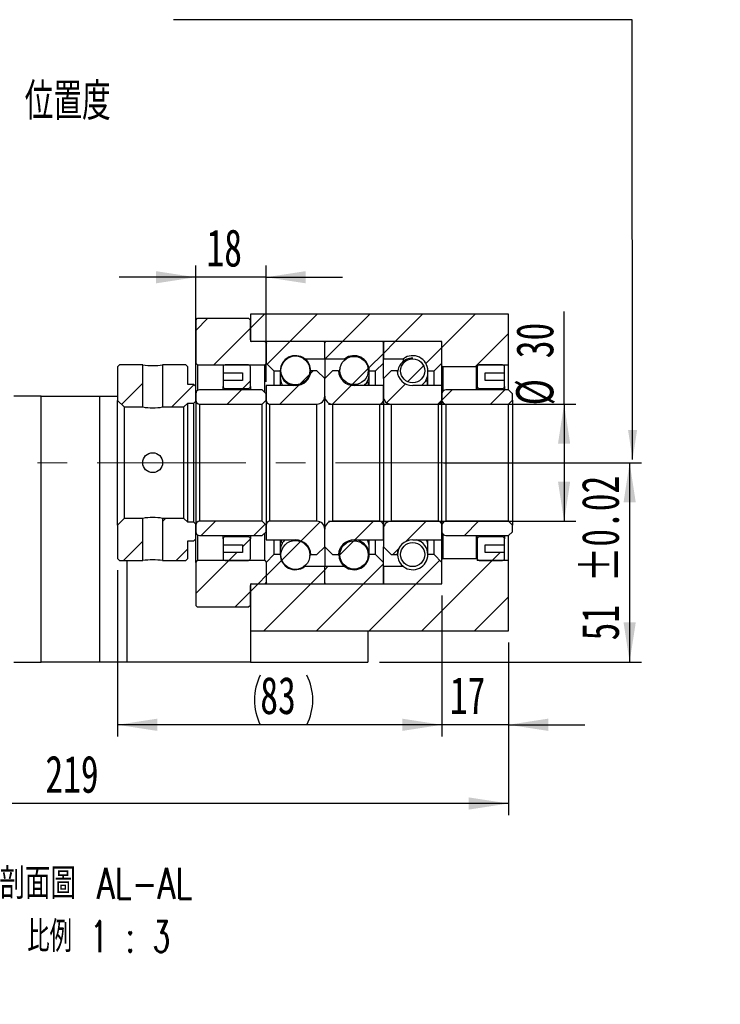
# Model space of a CAD drawing. Header units: millimetres. Extents: x 21 to 290, y 8 to 205.
# Tile 5 of 6: x 230 to 290, y 8 to 92. Entities that reach past the tile are written whole.
import ezdxf

# ---------------------------------------------------------------- set-up
doc = ezdxf.new("R2010")
doc.units = ezdxf.units.MM
doc.linetypes.add('CENTERX2', pattern=[20.32, 12.7, -2.54, 2.54, -2.54])
doc.layers.add('圖層0', color=7, linetype='Continuous')
doc.styles.add('SLDTEXTSTYLE0', font='TXT', dxfattribs={"width": 0.7})
doc.styles.add('SLDTEXTSTYLE1', font='TXT', dxfattribs={"width": 0.7, "bigfont": 'bigfont'})
doc.styles.add('SLDTEXTSTYLE5', font='TXT', dxfattribs={"width": 0.75, "bigfont": 'bigfont'})
doc.styles.add('SLDTEXTSTYLE6', font='TXT', dxfattribs={"width": 0.65625, "bigfont": 'bigfont'})
doc.dimstyles.new('SLDDIMSTYLE3', dxfattribs={"dimtxt": 3.389974, "dimasz": 2.5, "dimexe": 0, "dimexo": 0.0625, "dimgap": 0.847493, "dimtad": 1, "dimlfac": 3, "dimrnd": 1e-09, "dimzin": 12, "dimdsep": 46, "dimtxsty": 'SLDTEXTSTYLE0', "dimsah": 1, "dimcen": 0.09, "dimadec": 0, "dimazin": 3, "dimtfac": 1, "dimtofl": 0, "dimtmove": 0, "dimatfit": 3, "dimfxl": 0, "dimfrac": 2, "dimtolj": 1, "dimtzin": 12, "dimarcsym": 0})
doc.dimstyles.new('SLDDIMSTYLE6', dxfattribs={"dimtxt": 3.389974, "dimasz": 2.5, "dimexe": 0, "dimexo": 0.0625, "dimgap": 0.847493, "dimtad": 1, "dimlfac": 3, "dimrnd": 1e-09, "dimzin": 12, "dimdsep": 46, "dimtxsty": 'SLDTEXTSTYLE0', "dimsah": 1, "dimcen": 0.09, "dimadec": 0, "dimazin": 3, "dimtfac": 1, "dimtmove": 0, "dimatfit": 0, "dimfxl": 0, "dimfrac": 2, "dimtolj": 1, "dimtzin": 12, "dimarcsym": 0})
doc.dimstyles.new('SLDDIMSTYLE7', dxfattribs={"dimtxt": 3.389974, "dimasz": 2.5, "dimexe": 0, "dimexo": 0.0625, "dimgap": 0.847493, "dimtad": 1, "dimlfac": 3, "dimrnd": 1e-09, "dimzin": 12, "dimdsep": 46, "dimtxsty": 'SLDTEXTSTYLE0', "dimsah": 1, "dimcen": 0.09, "dimadec": 0, "dimazin": 3, "dimtol": 1, "dimtp": 0.02, "dimtm": 0.02, "dimtfac": 1, "dimtofl": 0, "dimtmove": 0, "dimatfit": 3, "dimfxl": 0, "dimfrac": 2, "dimtolj": 1, "dimarcsym": 0})

# ---------------------------------------------------------------- blocks, each defined once
blk = doc.blocks.new('_D_14')
at = {"layer": '圖層0', "color": 7}
for p, q in [((266.357, 54.345), (283.235, 54.345)), ((282.235, 54.345), (282.235, 37.345)), ((260.902, 37.345), (283.235, 37.345))]:
    blk.add_line(p, q, dxfattribs=at)
for points in [[(282.235, 54.345), (281.714, 50.955), (282.757, 50.955)], [(282.235, 37.345), (282.757, 40.735), (281.714, 40.735)]]:
    blk.add_solid(points, dxfattribs=at)
at = {"layer": '圖層0', "color": 7, "char_height": 3.175, "attachment_point": 1, "rotation": 90, "style": 'SLDTEXTSTYLE0'}
for s, insert in [('±0.02', (278.143, 44.157)), ('51', (278.143, 39.19))]:
    blk.add_mtext(s, dxfattribs=dict(at, insert=insert))
blk = doc.blocks.new('_D_15')
at = {"layer": '圖層0', "color": 7}
for p, q in [((276.646, 59.345), (276.646, 67.229)), ((256.569, 59.345), (277.646, 59.345)), ((276.646, 59.345), (276.646, 49.345)), ((256.569, 49.345), (277.646, 49.345))]:
    blk.add_line(p, q, dxfattribs=at)
for points in [[(276.646, 59.345), (276.124, 55.955), (277.167, 55.955)], [(276.646, 49.345), (277.167, 52.735), (276.124, 52.735)]]:
    blk.add_solid(points, dxfattribs=at)
at = {"layer": '圖層0', "color": 7, "char_height": 3.175, "attachment_point": 1, "rotation": 90, "style": 'SLDTEXTSTYLE0'}
for s, insert in [('30', (272.553, 63.254)), ('%%c', (272.553, 59.232))]:
    blk.add_mtext(s, dxfattribs=dict(at, insert=insert))
blk = doc.blocks.new('_D_16')
at = {"layer": '圖層0', "color": 7}
for p, q in [((266.235, 43.012), (266.235, 30.993)), ((271.902, 39.012), (271.902, 30.993)), ((266.235, 31.993), (259.716, 31.993)), ((271.902, 31.993), (266.235, 31.993)), ((271.902, 31.993), (278.421, 31.993))]:
    blk.add_line(p, q, dxfattribs=at)
for points in [[(266.235, 31.993), (262.845, 32.515), (262.845, 31.472)], [(271.902, 31.993), (275.292, 31.472), (275.292, 32.515)]]:
    blk.add_solid(points, dxfattribs=at)
at = {"layer": '圖層0', "color": 7, "insert": (266.904, 36.086), "char_height": 3.175, "attachment_point": 1, "style": 'SLDTEXTSTYLE0'}
blk.add_mtext('17', dxfattribs=at)
blk = doc.blocks.new('_D_17')
at = {"layer": '圖層0', "color": 7}
for p, q in [((271.902, 39.012), (271.902, 24.28)), ((271.902, 25.28), (198.902, 25.28))]:
    blk.add_line(p, q, dxfattribs=at)
for points in [[(198.902, 25.28), (202.292, 24.759), (202.292, 25.802)], [(271.902, 25.28), (268.512, 25.802), (268.512, 24.759)]]:
    blk.add_solid(points, dxfattribs=at)
at = {"layer": '圖層0', "color": 7, "insert": (232.421, 29.373), "char_height": 3.175, "attachment_point": 1, "style": 'SLDTEXTSTYLE0'}
blk.add_mtext('219', dxfattribs=at)
blk = doc.blocks.new('_D_18')
at = {"layer": '圖層0', "color": 7}
for p, q in [((245.235, 61.845), (245.235, 71.159)), ((251.235, 61.229), (251.235, 71.159)), ((245.235, 70.159), (238.716, 70.159)), ((251.235, 70.159), (245.235, 70.159)), ((251.235, 70.159), (257.755, 70.159))]:
    blk.add_line(p, q, dxfattribs=at)
for points in [[(245.235, 70.159), (241.845, 70.68), (241.845, 69.637)], [(251.235, 70.159), (254.625, 69.637), (254.625, 70.68)]]:
    blk.add_solid(points, dxfattribs=at)
at = {"layer": '圖層0', "color": 7, "insert": (246.158, 74.252), "char_height": 3.175, "attachment_point": 1, "style": 'SLDTEXTSTYLE0'}
blk.add_mtext('18', dxfattribs=at)
blk = doc.blocks.new('_D_19')
at = {"layer": '圖層0', "color": 7}
for p, q in [((238.569, 45.179), (238.569, 30.993)), ((266.235, 43.012), (266.235, 30.993)), ((266.235, 31.993), (238.569, 31.993))]:
    blk.add_line(p, q, dxfattribs=at)
for centre, start, end in [((254.978, 34.11), 153.43495, 206.56505), ((250.486, 34.11), 333.43495, 26.56505)]:
    blk.add_arc(centre, 4.733, start, end, dxfattribs=at)
for points in [[(238.569, 31.993), (241.959, 31.472), (241.959, 32.515)], [(266.235, 31.993), (262.845, 32.515), (262.845, 31.472)]]:
    blk.add_solid(points, dxfattribs=at)
at = {"layer": '圖層0', "color": 7, "insert": (250.745, 36.086), "char_height": 3.175, "attachment_point": 1, "style": 'SLDTEXTSTYLE0'}
blk.add_mtext('83', dxfattribs=at)
blk = doc.blocks.new('SW_NOTE_4')
at = {"layer": '圖層0', "color": 0, "char_height": 2.64583, "attachment_point": 2}
for s, insert, style in [('\\M+19655\\M+196CA\\M+19AA4 AL-AL', (10.253, 3.411), 'SLDTEXTSTYLE5'), ('\\M+194E4\\M+197E1 1 : 3', (10.492, -1.117), 'SLDTEXTSTYLE6')]:
    blk.add_mtext(s, dxfattribs=dict(at, insert=insert, style=style))

msp = doc.modelspace()

# ---------------------------------------------------------------- hatches: boundary and pattern name
at = {"linetype": 'Continuous', "lineweight": 18}
h = msp.add_hatch(dxfattribs=at)
h.set_pattern_fill('ANSI31', style=0)
edge = h.paths.add_edge_path(flags=0)
edge.add_line((256.1355, 64.6787), (251.3355, 64.6787))
edge.add_arc((251.3355, 64.5787), 0.1, 90, 180)
edge.add_line((251.2355, 64.5787), (251.2355, 62.8454))
edge.add_line((251.2355, 62.8454), (251.9021, 62.1787))
edge.add_line((251.9021, 62.1787), (252.4421, 62.1787))
edge.add_arc((253.7355, 62.1787), 1.2933, 53.031768, 180, ccw=False)
edge.add_line((254.5132, 63.2121), (256.2355, 63.2121))
edge.add_line((256.2355, 63.2121), (256.2355, 64.5787))
edge.add_arc((256.1355, 64.5787), 0.1, 0, 90)
h = msp.add_hatch(dxfattribs=at)
h.set_pattern_fill('ANSI31', style=0)
edge = h.paths.add_edge_path(flags=0)
edge.add_line((261.2355, 62.8454), (261.2355, 64.5787))
edge.add_arc((261.1355, 64.5787), 0.1, 360, 450)
edge.add_line((261.1355, 64.6787), (256.3355, 64.6787))
edge.add_arc((256.3355, 64.5787), 0.1, 90, 180)
edge.add_line((256.2355, 64.5787), (256.2355, 63.2121))
edge.add_line((256.2355, 63.2121), (257.9577, 63.2121))
edge.add_arc((258.7355, 62.1787), 1.2933, 0, 126.968232, ccw=False)
edge.add_line((260.0288, 62.1787), (260.5688, 62.1787))
edge.add_line((260.5688, 62.1787), (261.2355, 62.8454))
h = msp.add_hatch(dxfattribs=at)
h.set_pattern_fill('ANSI31', style=0)
edge = h.paths.add_edge_path(flags=0)
edge.add_line((266.2355, 62.8454), (266.2355, 64.5787))
edge.add_arc((266.1355, 64.5787), 0.1, 0, 90)
edge.add_line((266.1355, 64.6787), (261.3355, 64.6787))
edge.add_arc((261.3355, 64.5787), 0.1, 90, 180)
edge.add_line((261.2355, 64.5787), (261.2355, 63.2121))
edge.add_line((261.2355, 63.2121), (262.9577, 63.2121))
edge.add_arc((263.7355, 62.1787), 1.2933, 0, 126.968232, ccw=False)
edge.add_line((265.0288, 62.1787), (265.5688, 62.1787))
edge.add_line((265.5688, 62.1787), (266.2355, 62.8454))
h = msp.add_hatch(dxfattribs=at)
h.set_pattern_fill('ANSI31', style=0)
edge = h.paths.add_edge_path(flags=0)
edge.add_arc((253.7355, 62.2111), 1.2337, 0, 360)
h = msp.add_hatch(dxfattribs=at)
h.set_pattern_fill('ANSI31', style=0)
edge = h.paths.add_edge_path(flags=0)
edge.add_arc((258.7355, 62.2067), 1.2055, 0, 360)
h = msp.add_hatch(dxfattribs=at)
h.set_pattern_fill('ANSI31', style=0)
edge = h.paths.add_edge_path(flags=0)
edge.add_arc((263.7355, 62.1813), 1.0266, 0, 360)
h = msp.add_hatch(dxfattribs=at)
h.set_pattern_fill('ANSI31', style=0)
h.paths.add_polyline_path([(238.7355, 62.6787), (238.5688, 62.512), (238.5688, 59.6621), (239.1355, 59.0954), (240.7188, 59.0954), (240.7188, 62.6787)], flags=0)
h = msp.add_hatch(dxfattribs=at)
h.set_pattern_fill('ANSI31', style=0)
h.paths.add_polyline_path([(245.2355, 60.8454), (245.0688, 61.0121), (244.5688, 61.0121), (244.5688, 62.512), (244.4021, 62.6787), (242.4188, 62.6787), (242.4188, 59.0954), (244.2355, 59.0954), (244.5688, 59.4287), (245.0688, 59.4287), (245.2355, 59.5954)], flags=0)
h = msp.add_hatch(dxfattribs=at)
h.set_pattern_fill('ANSI31', style=0)
edge = h.paths.add_edge_path(flags=0)
edge.add_line((256.2355, 60.0121), (256.2355, 61.5121))
edge.add_line((256.2355, 61.5121), (255.5688, 62.1787))
edge.add_line((255.5688, 62.1787), (255.0662, 62.1787))
edge.add_arc((253.7355, 62.2621), 1.3333, 270, 356.416678, ccw=False)
edge.add_line((253.7355, 60.9287), (251.2355, 60.9287))
edge.add_line((251.2355, 60.9287), (251.2355, 59.6787))
edge.add_arc((251.5688, 59.6787), 0.3333, 180, 270)
edge.add_line((251.5688, 59.3454), (255.5688, 59.3454))
edge.add_arc((255.5688, 60.0121), 0.6667, 270, 360)
h = msp.add_hatch(dxfattribs=at)
h.set_pattern_fill('ANSI31', style=0)
edge = h.paths.add_edge_path(flags=0)
edge.add_line((257.4047, 62.1787), (256.9021, 62.1787))
edge.add_line((256.9021, 62.1787), (256.2355, 61.5121))
edge.add_line((256.2355, 61.5121), (256.2355, 60.0121))
edge.add_arc((256.9021, 60.0121), 0.6667, 180, 270)
edge.add_line((256.9021, 59.3454), (260.9021, 59.3454))
edge.add_arc((260.9021, 59.6787), 0.3333, 270, 360)
edge.add_line((261.2355, 59.6787), (261.2355, 60.9287))
edge.add_line((261.2355, 60.9287), (258.7355, 60.9287))
edge.add_arc((258.7355, 62.2621), 1.3333, 183.583322, 270, ccw=False)
h = msp.add_hatch(dxfattribs=at)
h.set_pattern_fill('ANSI31', style=0)
edge = h.paths.add_edge_path(flags=0)
edge.add_line((262.4047, 62.1787), (261.9021, 62.1787))
edge.add_line((261.9021, 62.1787), (261.2355, 61.5121))
edge.add_line((261.2355, 61.5121), (261.2355, 60.0121))
edge.add_arc((261.9021, 60.0121), 0.6667, 180, 270)
edge.add_line((261.9021, 59.3454), (265.9021, 59.3454))
edge.add_arc((265.9021, 59.6787), 0.3333, 270, 360)
edge.add_line((266.2355, 59.6787), (266.2355, 60.9287))
edge.add_line((266.2355, 60.9287), (263.7355, 60.9287))
edge.add_arc((263.7355, 62.2621), 1.3333, 183.583322, 270, ccw=False)
h = msp.add_hatch(dxfattribs=at)
h.set_pattern_fill('ANSI31', style=0)
edge = h.paths.add_edge_path(flags=0)
edge.add_line((250.9021, 59.3454), (251.2355, 59.6787))
edge.add_line((251.2355, 59.6787), (251.2355, 60.2287))
edge.add_line((251.2355, 60.2287), (250.9021, 60.5621))
edge.add_line((250.9021, 60.5621), (245.5688, 60.5621))
edge.add_arc((245.5688, 60.2287), 0.3333, 90, 180)
edge.add_line((245.2355, 60.2287), (245.2355, 59.6787))
edge.add_arc((245.5688, 59.6787), 0.3333, 180, 270)
edge.add_line((245.5688, 59.3454), (250.9021, 59.3454))
h = msp.add_hatch(dxfattribs=at)
h.set_pattern_fill('ANSI31', style=0)
edge = h.paths.add_edge_path(flags=0)
edge.add_line((271.9021, 59.3454), (272.2355, 59.6787))
edge.add_line((272.2355, 59.6787), (272.2355, 60.2287))
edge.add_line((272.2355, 60.2287), (271.9021, 60.5621))
edge.add_line((271.9021, 60.5621), (266.5688, 60.5621))
edge.add_arc((266.5688, 60.2287), 0.3333, 90, 180)
edge.add_line((266.2355, 60.2287), (266.2355, 59.6787))
edge.add_arc((266.5688, 59.6787), 0.3333, 180, 270)
edge.add_line((266.5688, 59.3454), (271.9021, 59.3454))
h = msp.add_hatch(dxfattribs=at)
h.set_pattern_fill('ANSI31', style=0)
h.paths.add_polyline_path([(238.5688, 46.1787), (238.7355, 46.0121), (240.7188, 46.0121), (240.7188, 49.5954), (239.1355, 49.5954), (238.5688, 49.0287)], flags=0)
h = msp.add_hatch(dxfattribs=at)
h.set_pattern_fill('ANSI31', style=0)
h.paths.add_polyline_path([(244.4021, 46.0121), (244.5688, 46.1787), (244.5688, 47.6787), (245.0688, 47.6787), (245.2355, 47.8454), (245.2355, 49.0954), (245.0688, 49.2621), (244.5688, 49.2621), (244.2355, 49.5954), (242.4188, 49.5954), (242.4188, 46.0121)], flags=0)
h = msp.add_hatch(dxfattribs=at)
h.set_pattern_fill('ANSI31', style=0)
edge = h.paths.add_edge_path(flags=0)
edge.add_line((251.2355, 49.0121), (250.9021, 49.3454))
edge.add_line((250.9021, 49.3454), (245.5688, 49.3454))
edge.add_arc((245.5688, 49.012), 0.3333, 90, 180)
edge.add_line((245.2355, 49.012), (245.2355, 48.462))
edge.add_arc((245.5688, 48.462), 0.3333, 180, 270)
edge.add_line((245.5688, 48.1287), (250.9021, 48.1287))
edge.add_line((250.9021, 48.1287), (251.2355, 48.462))
edge.add_line((251.2355, 48.462), (251.2355, 49.0121))
h = msp.add_hatch(dxfattribs=at)
h.set_pattern_fill('ANSI31', style=0)
edge = h.paths.add_edge_path(flags=0)
edge.add_line((255.0662, 46.5121), (255.5688, 46.5121))
edge.add_line((255.5688, 46.5121), (256.2355, 47.1787))
edge.add_line((256.2355, 47.1787), (256.2355, 48.6787))
edge.add_arc((255.5688, 48.6787), 0.6667, 0, 90)
edge.add_line((255.5688, 49.3454), (251.5688, 49.3454))
edge.add_arc((251.5688, 49.012), 0.3333, 90, 180)
edge.add_line((251.2355, 49.012), (251.2355, 47.7621))
edge.add_line((251.2355, 47.7621), (253.7355, 47.7621))
edge.add_arc((253.7355, 46.4287), 1.3333, 3.583322, 90, ccw=False)
h = msp.add_hatch(dxfattribs=at)
h.set_pattern_fill('ANSI31', style=0)
edge = h.paths.add_edge_path(flags=0)
edge.add_line((256.2355, 48.6787), (256.2355, 47.1787))
edge.add_line((256.2355, 47.1787), (256.9021, 46.5121))
edge.add_line((256.9021, 46.5121), (257.4047, 46.5121))
edge.add_arc((258.7355, 46.4287), 1.3333, 90, 176.416678, ccw=False)
edge.add_line((258.7355, 47.7621), (261.2355, 47.7621))
edge.add_line((261.2355, 47.7621), (261.2355, 49.012))
edge.add_arc((260.9021, 49.012), 0.3333, 0, 90)
edge.add_line((260.9021, 49.3454), (256.9021, 49.3454))
edge.add_arc((256.9021, 48.6787), 0.6667, 90, 180)
h = msp.add_hatch(dxfattribs=at)
h.set_pattern_fill('ANSI31', style=0)
edge = h.paths.add_edge_path(flags=0)
edge.add_line((261.2355, 48.6787), (261.2355, 47.1787))
edge.add_line((261.2355, 47.1787), (261.9021, 46.5121))
edge.add_line((261.9021, 46.5121), (262.4047, 46.5121))
edge.add_arc((263.7355, 46.4287), 1.3333, 90, 176.416678, ccw=False)
edge.add_line((263.7355, 47.7621), (266.2355, 47.7621))
edge.add_line((266.2355, 47.7621), (266.2355, 49.0121))
edge.add_arc((265.9021, 49.0121), 0.3333, 0, 90)
edge.add_line((265.9021, 49.3454), (261.9021, 49.3454))
edge.add_arc((261.9021, 48.6787), 0.6667, 90, 180)
h = msp.add_hatch(dxfattribs=at)
h.set_pattern_fill('ANSI31', style=0)
edge = h.paths.add_edge_path(flags=0)
edge.add_line((272.2355, 49.0121), (271.9021, 49.3454))
edge.add_line((271.9021, 49.3454), (266.5688, 49.3454))
edge.add_arc((266.5688, 49.012), 0.3333, 90, 180)
edge.add_line((266.2355, 49.012), (266.2355, 48.462))
edge.add_arc((266.5688, 48.462), 0.3333, 180, 270)
edge.add_line((266.5688, 48.1287), (271.9021, 48.1287))
edge.add_line((271.9021, 48.1287), (272.2355, 48.462))
edge.add_line((272.2355, 48.462), (272.2355, 49.0121))
h = msp.add_hatch(dxfattribs=at)
h.set_pattern_fill('ANSI31', style=0)
edge = h.paths.add_edge_path(flags=0)
edge.add_arc((253.7355, 46.4797), 1.2337, 0, 360)
h = msp.add_hatch(dxfattribs=at)
h.set_pattern_fill('ANSI31', style=0)
edge = h.paths.add_edge_path(flags=0)
edge.add_arc((258.7355, 46.4841), 1.2055, 0, 360)
h = msp.add_hatch(dxfattribs=at)
h.set_pattern_fill('ANSI31', style=0)
edge = h.paths.add_edge_path(flags=0)
edge.add_arc((263.7355, 46.5095), 1.0266, 0, 360)
h = msp.add_hatch(dxfattribs=at)
h.set_pattern_fill('ANSI31', style=0)
edge = h.paths.add_edge_path(flags=0)
edge.add_line((251.2355, 45.8454), (251.2355, 44.1121))
edge.add_arc((251.3355, 44.1121), 0.1, 180, 270)
edge.add_line((251.3355, 44.0121), (256.1355, 44.0121))
edge.add_arc((256.1355, 44.1121), 0.1, 270, 360)
edge.add_line((256.2355, 44.1121), (256.2355, 45.4787))
edge.add_line((256.2355, 45.4787), (254.5132, 45.4787))
edge.add_arc((253.7355, 46.5121), 1.2933, 180, 306.968232, ccw=False)
edge.add_line((252.4421, 46.5121), (251.9021, 46.5121))
edge.add_line((251.9021, 46.5121), (251.2355, 45.8454))
h = msp.add_hatch(dxfattribs=at)
h.set_pattern_fill('ANSI31', style=0)
edge = h.paths.add_edge_path(flags=0)
edge.add_line((256.3355, 44.0121), (261.1355, 44.0121))
edge.add_arc((261.1355, 44.1121), 0.1, 270, 360)
edge.add_line((261.2355, 44.1121), (261.2355, 45.8454))
edge.add_line((261.2355, 45.8454), (260.5688, 46.5121))
edge.add_line((260.5688, 46.5121), (260.0288, 46.5121))
edge.add_arc((258.7355, 46.5121), 1.2933, 233.031768, 360, ccw=False)
edge.add_line((257.9577, 45.4787), (256.2355, 45.4787))
edge.add_line((256.2355, 45.4787), (256.2355, 44.1121))
edge.add_arc((256.3355, 44.1121), 0.1, 180, 270)
h = msp.add_hatch(dxfattribs=at)
h.set_pattern_fill('ANSI31', style=0)
edge = h.paths.add_edge_path(flags=0)
edge.add_line((261.3355, 44.0121), (266.1355, 44.0121))
edge.add_arc((266.1355, 44.1121), 0.1, 270, 360)
edge.add_line((266.2355, 44.1121), (266.2355, 45.8454))
edge.add_line((266.2355, 45.8454), (265.5688, 46.5121))
edge.add_line((265.5688, 46.5121), (265.0288, 46.5121))
edge.add_arc((263.7355, 46.5121), 1.2933, 233.031768, 360, ccw=False)
edge.add_line((262.9577, 45.4787), (261.2355, 45.4787))
edge.add_line((261.2355, 45.4787), (261.2355, 44.1121))
edge.add_arc((261.3355, 44.1121), 0.1, 180, 270)
at = {"layer": '圖層0', "linetype": 'Continuous', "lineweight": 18}
h = msp.add_hatch(dxfattribs=at)
h.set_pattern_fill('ANSI31', color=256, style=0)
edge = h.paths.add_edge_path(flags=0)
edge.add_line((245.2355, 62.8454), (245.4021, 62.6787))
edge.add_line((245.4021, 62.6787), (251.1188, 62.6787))
edge.add_line((251.1188, 62.6787), (251.2855, 62.8454))
edge.add_line((251.2855, 62.8454), (251.2855, 64.5121))
edge.add_line((251.2855, 64.5121), (251.1188, 64.6787))
edge.add_line((251.1188, 64.6787), (250.0355, 64.6787))
edge.add_arc((250.0355, 64.812), 0.1333, 180, 270, ccw=False)
edge.add_line((249.9021, 64.812), (249.9021, 66.5121))
edge.add_line((249.9021, 66.5121), (249.7355, 66.6787))
edge.add_line((249.7355, 66.6787), (245.4021, 66.6787))
edge.add_line((245.4021, 66.6787), (245.2355, 66.5121))
edge.add_line((245.2355, 66.5121), (245.2355, 62.8454))
h = msp.add_hatch(dxfattribs=at)
h.set_pattern_fill('ANSI31', color=256, style=0)
h.paths.add_polyline_path([(271.9021, 62.6787), (271.9021, 67.012), (249.9021, 67.012), (249.9021, 64.6787), (266.2355, 64.6787), (266.2355, 62.5787), (266.3021, 62.512), (269.1688, 62.512), (269.2355, 62.5787), (269.2355, 62.6787)], flags=0)
h = msp.add_hatch(dxfattribs=at)
h.set_pattern_fill('ANSI31', color=256, style=0)
edge = h.paths.add_edge_path(flags=0)
edge.add_line((249.2355, 62.0121), (249.2355, 61.3454))
edge.add_line((249.2355, 61.3454), (247.5688, 61.3454))
edge.add_line((247.5688, 61.3454), (247.5688, 60.8454))
edge.add_arc((247.7355, 60.8454), 0.1667, 180, 270)
edge.add_line((247.7355, 60.6787), (249.7355, 60.6787))
edge.add_arc((249.7355, 60.8454), 0.1667, 270, 360)
edge.add_line((249.9021, 60.8454), (249.9021, 62.512))
edge.add_arc((249.7355, 62.512), 0.1667, 0, 90)
edge.add_line((249.7355, 62.6787), (247.7355, 62.6787))
edge.add_arc((247.7355, 62.512), 0.1667, 90, 180)
edge.add_line((247.5688, 62.512), (247.5688, 62.0121))
edge.add_line((247.5688, 62.0121), (249.2355, 62.0121))
h = msp.add_hatch(dxfattribs=at)
h.set_pattern_fill('ANSI31', color=256, style=0)
edge = h.paths.add_edge_path(flags=0)
edge.add_line((271.5688, 60.8454), (271.5688, 61.3454))
edge.add_line((271.5688, 61.3454), (269.9021, 61.3454))
edge.add_line((269.9021, 61.3454), (269.9021, 62.0121))
edge.add_line((269.9021, 62.0121), (271.5688, 62.0121))
edge.add_line((271.5688, 62.0121), (271.5688, 62.512))
edge.add_arc((271.4021, 62.512), 0.1667, 0, 90)
edge.add_line((271.4021, 62.6787), (269.4021, 62.6787))
edge.add_arc((269.4021, 62.512), 0.1667, 90, 180)
edge.add_line((269.2355, 62.512), (269.2355, 60.8454))
edge.add_arc((269.4021, 60.8454), 0.1667, 180, 270)
edge.add_line((269.4021, 60.6787), (271.4021, 60.6787))
edge.add_arc((271.4021, 60.8454), 0.1667, 270, 360)
h = msp.add_hatch(dxfattribs=at)
h.set_pattern_fill('ANSI31', color=256, style=0)
edge = h.paths.add_edge_path(flags=0)
edge.add_line((247.5688, 47.8454), (247.5688, 47.3454))
edge.add_line((247.5688, 47.3454), (249.2355, 47.3454))
edge.add_line((249.2355, 47.3454), (249.2355, 46.6787))
edge.add_line((249.2355, 46.6787), (247.5688, 46.6787))
edge.add_line((247.5688, 46.6787), (247.5688, 46.1787))
edge.add_arc((247.7355, 46.1787), 0.1667, 180, 270)
edge.add_line((247.7355, 46.0121), (249.7355, 46.0121))
edge.add_arc((249.7355, 46.1787), 0.1667, 270, 360)
edge.add_line((249.9021, 46.1787), (249.9021, 47.8454))
edge.add_arc((249.7355, 47.8454), 0.1667, 0, 90)
edge.add_line((249.7355, 48.0121), (247.7355, 48.0121))
edge.add_arc((247.7355, 47.8454), 0.1667, 90, 180)
h = msp.add_hatch(dxfattribs=at)
h.set_pattern_fill('ANSI31', color=256, style=0)
edge = h.paths.add_edge_path(flags=0)
edge.add_line((269.9021, 46.6787), (269.9021, 47.3454))
edge.add_line((269.9021, 47.3454), (271.5688, 47.3454))
edge.add_line((271.5688, 47.3454), (271.5688, 47.8454))
edge.add_arc((271.4021, 47.8454), 0.1667, 360, 450)
edge.add_line((271.4021, 48.0121), (269.4021, 48.0121))
edge.add_arc((269.4021, 47.8454), 0.1667, 90, 180)
edge.add_line((269.2355, 47.8454), (269.2355, 46.1787))
edge.add_arc((269.4021, 46.1787), 0.1667, 180, 270)
edge.add_line((269.4021, 46.0121), (271.4021, 46.0121))
edge.add_arc((271.4021, 46.1787), 0.1667, 270, 360)
edge.add_line((271.5688, 46.1787), (271.5688, 46.6787))
edge.add_line((271.5688, 46.6787), (269.9021, 46.6787))
h = msp.add_hatch(dxfattribs=at)
h.set_pattern_fill('ANSI31', color=256, style=0)
edge = h.paths.add_edge_path(flags=0)
edge.add_line((245.4021, 46.0121), (245.2355, 45.8454))
edge.add_line((245.2355, 45.8454), (245.2355, 42.1787))
edge.add_line((245.2355, 42.1787), (245.4021, 42.0121))
edge.add_line((245.4021, 42.0121), (249.7355, 42.0121))
edge.add_line((249.7355, 42.0121), (249.9021, 42.1787))
edge.add_line((249.9021, 42.1787), (249.9021, 43.8787))
edge.add_arc((250.0355, 43.8787), 0.1333, 90, 180, ccw=False)
edge.add_line((250.0355, 44.0121), (251.1188, 44.0121))
edge.add_line((251.1188, 44.0121), (251.2855, 44.1787))
edge.add_line((251.2855, 44.1787), (251.2855, 45.8454))
edge.add_line((251.2855, 45.8454), (251.1188, 46.0121))
edge.add_line((251.1188, 46.0121), (245.4021, 46.0121))
h = msp.add_hatch(dxfattribs=at)
h.set_pattern_fill('ANSI31', color=256, style=0)
h.paths.add_polyline_path([(249.9021, 44.0121), (249.9021, 40.012), (271.9021, 40.012), (271.9021, 46.0121), (269.2355, 46.0121), (269.2355, 46.112), (269.1688, 46.1787), (266.3021, 46.1787), (266.2355, 46.112), (266.2355, 44.0121)], flags=0)

# ---------------------------------------------------------------- linework, layer by layer
at = {"color": 7, "linetype": 'Continuous', "lineweight": 25}
for p, q in [((245.2355, 66.5121), (245.4021, 66.6787)), ((245.2355, 66.5121), (245.2355, 62.8454)), ((245.4021, 66.6787), (249.7355, 66.6787)), ((249.7355, 66.6787), (249.9021, 66.5121)), ((249.9021, 67.012), (249.9021, 64.6787)), ((271.9021, 67.012), (249.9021, 67.012)), ((249.9021, 64.812), (249.9021, 66.5121)), ((271.9021, 62.6787), (271.9021, 67.012)), ((266.2355, 64.6787), (249.9021, 64.6787)), ((251.1188, 64.6787), (250.0355, 64.6787)), ((251.1188, 64.6787), (251.2855, 64.5121)), ((256.1355, 64.6787), (251.3355, 64.6787)), ((261.1355, 64.6787), (256.3355, 64.6787)), ((266.1355, 64.6787), (261.3355, 64.6787)), ((266.2355, 62.5787), (266.2355, 64.6787)), ((251.2355, 64.5787), (251.2355, 62.8454)), ((251.2855, 62.8454), (251.2855, 64.5121)), ((256.2355, 63.2121), (256.2355, 64.5787)), ((261.2355, 64.5787), (261.2355, 63.2121)), ((261.2355, 62.8454), (261.2355, 64.5787)), ((266.2355, 62.8454), (266.2355, 64.5787)), ((254.5132, 63.2121), (254.5132, 63.2111)), ((254.5132, 63.2121), (256.2355, 63.2121)), ((256.2355, 63.2121), (256.2355, 61.5121)), ((256.2355, 63.2121), (257.9577, 63.2121)), ((257.9577, 63.1277), (257.9577, 63.2121)), ((261.2355, 63.2121), (262.9577, 63.2121)), ((262.9577, 63.007), (262.9577, 63.2121)), ((238.5688, 62.512), (238.7355, 62.6787)), ((238.5688, 62.512), (238.5688, 59.6621)), ((240.7188, 62.6787), (238.7355, 62.6787)), ((240.7188, 59.0954), (240.7188, 62.6787)), ((242.4188, 62.6787), (242.4188, 59.0954)), ((244.4021, 62.6787), (242.4188, 62.6787)), ((244.4021, 62.6787), (244.5688, 62.512)), ((244.5688, 61.0121), (244.5688, 62.512)), ((245.4021, 62.6787), (245.2355, 62.8454)), ((245.2355, 60.8454), (245.2355, 62.8454)), ((245.4021, 62.6787), (251.1188, 62.6787)), ((245.4021, 62.6787), (245.4021, 60.5174)), ((247.5688, 62.512), (247.5688, 62.0121)), ((249.7355, 62.6787), (247.7355, 62.6787)), ((249.9021, 60.8454), (249.9021, 62.512)), ((251.2855, 62.8454), (251.1188, 62.6787)), ((251.1188, 60.3454), (251.1188, 62.6787)), ((251.2355, 62.8454), (251.9021, 62.1787)), ((251.9021, 62.1787), (251.9021, 60.9287)), ((251.9021, 62.1787), (252.4421, 62.1787)), ((252.4421, 62.1787), (252.4421, 60.9287)), ((255.5688, 62.1787), (255.0662, 62.1787)), ((256.2355, 61.5121), (255.5688, 62.1787)), ((256.9021, 62.1787), (256.2355, 61.5121)), ((257.4047, 62.1787), (256.9021, 62.1787)), ((260.0288, 60.9287), (260.0288, 62.1787)), ((260.0288, 62.1787), (260.5688, 62.1787)), ((260.5688, 62.1787), (261.2355, 62.8454)), ((260.5688, 60.9287), (260.5688, 62.1787)), ((261.2355, 61.5121), (261.2355, 62.8454)), ((261.9021, 62.1787), (261.2355, 61.5121)), ((262.4047, 62.1787), (261.9021, 62.1787)), ((265.0288, 60.9287), (265.0288, 62.1787)), ((265.0288, 62.1787), (265.5688, 62.1787)), ((265.5688, 62.1787), (266.2355, 62.8454)), ((265.5688, 60.9287), (265.5688, 62.1787)), ((266.3021, 62.512), (266.2355, 62.5787)), ((266.2355, 60.9287), (266.2355, 62.5787)), ((269.1688, 62.512), (266.3021, 62.512)), ((266.3021, 62.512), (266.3021, 60.4287)), ((269.2355, 62.5787), (269.1688, 62.512)), ((269.1688, 60.5621), (269.1688, 62.512)), ((269.2355, 62.6787), (271.9021, 62.6787)), ((269.2355, 62.6787), (269.2355, 62.5787)), ((269.2355, 62.5787), (269.2355, 62.512)), ((269.2355, 62.512), (269.2355, 60.8454)), ((271.4021, 62.6787), (269.4021, 62.6787)), ((271.5688, 62.0121), (271.5688, 62.512)), ((271.9021, 60.5621), (271.9021, 62.6787)), ((247.5688, 62.0121), (249.2355, 62.0121)), ((247.5688, 62.0121), (247.5688, 61.3454)), ((249.2355, 61.3454), (247.5688, 61.3454)), ((247.5688, 61.3454), (247.5688, 60.8454)), ((249.2355, 62.0121), (249.2355, 61.3454)), ((255.0037, 61.8506), (254.9912, 61.9085)), ((256.2355, 60.0121), (256.2355, 61.5121)), ((261.2355, 61.5121), (261.2355, 60.0121)), ((269.9021, 62.0121), (271.5688, 62.0121)), ((269.9021, 61.3454), (269.9021, 62.0121)), ((271.5688, 61.3454), (269.9021, 61.3454)), ((271.5688, 61.3454), (271.5688, 62.0121)), ((271.5688, 60.8454), (271.5688, 61.3454)), ((245.0688, 61.0121), (244.5688, 61.0121)), ((245.0688, 61.0121), (245.2355, 60.8454)), ((245.2355, 59.5954), (245.2355, 60.8454)), ((250.9021, 60.5621), (245.5688, 60.5621)), ((247.5688, 60.5621), (247.5688, 60.8454)), ((247.7355, 60.6787), (249.7355, 60.6787)), ((249.9021, 60.8454), (249.9021, 60.5621)), ((250.9021, 60.5621), (251.2355, 60.2287)), ((253.7355, 60.9287), (251.2355, 60.9287)), ((251.2355, 60.9287), (251.2355, 59.6787)), ((261.2355, 60.9287), (258.7355, 60.9287)), ((261.2355, 59.6787), (261.2355, 60.9287)), ((266.2355, 60.9287), (263.7355, 60.9287)), ((266.2355, 59.6787), (266.2355, 60.9287)), ((271.9021, 60.5621), (266.5688, 60.5621)), ((269.2355, 60.5621), (269.2355, 60.8454)), ((269.4021, 60.6787), (271.4021, 60.6787)), ((271.5688, 60.8454), (271.5688, 60.5621)), ((271.9021, 60.5621), (272.2355, 60.2287)), ((232.0688, 60.0121), (229.7355, 60.0121)), ((232.0688, 37.3454), (232.0688, 60.0121)), ((232.0688, 60.0121), (237.0688, 60.0121)), ((237.0688, 37.3454), (237.0688, 60.0121)), ((237.0688, 60.0121), (238.5688, 60.0121)), ((239.1355, 59.0954), (238.5688, 59.6621)), ((238.5688, 49.0287), (238.5688, 59.6621)), ((245.2355, 60.2287), (245.2355, 59.6787)), ((251.2355, 59.6787), (250.9021, 59.3454)), ((251.2355, 59.6787), (251.2355, 60.2287)), ((251.2355, 59.6787), (251.2355, 49.012)), ((256.2355, 48.6787), (256.2355, 60.0121)), ((261.2355, 59.6787), (261.2355, 49.012)), ((266.2355, 60.2287), (266.2355, 59.6787)), ((266.2355, 49.012), (266.2355, 59.6787)), ((272.2355, 59.6787), (271.9021, 59.3454)), ((272.2355, 59.6787), (272.2355, 60.2287)), ((272.2355, 59.6787), (272.2355, 49.012)), ((239.1355, 59.0954), (239.1355, 49.5954)), ((239.1355, 59.0954), (240.7188, 59.0954)), ((242.4188, 59.0954), (244.2355, 59.0954)), ((244.5688, 59.4287), (244.2355, 59.0954)), ((244.2355, 49.5954), (244.2355, 59.0954)), ((244.5688, 59.4287), (245.0688, 59.4287)), ((244.5688, 49.2621), (244.5688, 59.4287)), ((245.2355, 59.5954), (245.0688, 59.4287)), ((245.0688, 49.2621), (245.0688, 59.4287)), ((245.2355, 59.5954), (245.2355, 49.0954)), ((245.5688, 59.3454), (245.5688, 49.3454)), ((245.5688, 59.3454), (250.9021, 59.3454)), ((250.9021, 49.3454), (250.9021, 59.3454)), ((251.5688, 49.3454), (251.5688, 59.3454)), ((251.5688, 59.3454), (255.5688, 59.3454)), ((255.5688, 49.3454), (255.5688, 59.3454)), ((256.9021, 59.3454), (256.9021, 49.3454)), ((256.9021, 59.3454), (260.9021, 59.3454)), ((260.9021, 59.3454), (260.9021, 49.3454)), ((261.9021, 59.3454), (261.9021, 49.3454)), ((261.9021, 59.3454), (265.9021, 59.3454)), ((265.9021, 59.3454), (265.9021, 49.3454)), ((266.5688, 59.3454), (266.5688, 49.3454)), ((266.5688, 59.3454), (271.9021, 59.3454)), ((271.9021, 49.3454), (271.9021, 59.3454)), ((238.5688, 49.0287), (239.1355, 49.5954)), ((240.7188, 49.5954), (239.1355, 49.5954)), ((240.7188, 46.0121), (240.7188, 49.5954)), ((244.2355, 49.5954), (242.4188, 49.5954)), ((242.4188, 49.5954), (242.4188, 46.0121)), ((244.2355, 49.5954), (244.5688, 49.2621)), ((238.5688, 49.0287), (238.5688, 46.1787)), ((245.0688, 49.2621), (244.5688, 49.2621)), ((245.0688, 49.2621), (245.2355, 49.0954)), ((245.2355, 47.8454), (245.2355, 49.0954)), ((245.2355, 49.012), (245.2355, 48.462)), ((250.9021, 49.3454), (245.5688, 49.3454)), ((250.9021, 49.3454), (251.2355, 49.012)), ((251.2355, 48.462), (251.2355, 49.012)), ((251.2355, 49.012), (251.2355, 47.762)), ((255.5688, 49.3454), (251.5688, 49.3454)), ((260.9021, 49.3454), (256.9021, 49.3454)), ((261.2355, 47.762), (261.2355, 49.012)), ((265.9021, 49.3454), (261.9021, 49.3454)), ((266.2355, 49.012), (266.2355, 48.462)), ((266.2355, 47.762), (266.2355, 49.012)), ((271.9021, 49.3454), (266.5688, 49.3454)), ((271.9021, 49.3454), (272.2355, 49.012)), ((272.2355, 48.462), (272.2355, 49.012)), ((245.4021, 48.1734), (245.4021, 46.0121)), ((245.5688, 48.1287), (250.9021, 48.1287)), ((247.5688, 47.8454), (247.5688, 48.1287)), ((249.7355, 48.0121), (247.7355, 48.0121)), ((249.9021, 48.1287), (249.9021, 47.8454)), ((251.2355, 48.462), (250.9021, 48.1287)), ((251.1188, 46.0121), (251.1188, 48.3454)), ((256.2355, 47.1787), (256.2355, 48.6787)), ((261.2355, 48.6787), (261.2355, 47.1787)), ((266.3021, 48.2621), (266.3021, 46.1787)), ((266.5688, 48.1287), (271.9021, 48.1287)), ((269.1688, 46.1787), (269.1688, 48.1287)), ((269.2355, 47.8454), (269.2355, 48.1287)), ((271.4021, 48.0121), (269.4021, 48.0121)), ((271.5688, 48.1287), (271.5688, 47.8454)), ((272.2355, 48.462), (271.9021, 48.1287)), ((271.9021, 46.0121), (271.9021, 48.1287)), ((244.5688, 47.6787), (245.0688, 47.6787)), ((244.5688, 46.1787), (244.5688, 47.6787)), ((245.2355, 47.8454), (245.0688, 47.6787)), ((245.2355, 45.8454), (245.2355, 47.8454)), ((247.5688, 47.8454), (247.5688, 47.3454)), ((247.5688, 47.3454), (247.5688, 46.6787)), ((247.5688, 47.3454), (249.2355, 47.3454)), ((249.2355, 47.3454), (249.2355, 46.6787)), ((249.9021, 46.1787), (249.9021, 47.8454)), ((251.2355, 47.762), (253.7355, 47.762)), ((251.9021, 47.762), (251.9021, 46.5121)), ((252.4421, 47.762), (252.4421, 46.5121)), ((255.5688, 46.5121), (256.2355, 47.1787)), ((256.2355, 47.1787), (256.2355, 45.4787)), ((256.2355, 47.1787), (256.9021, 46.5121)), ((258.7355, 47.762), (261.2355, 47.762)), ((260.0288, 46.5121), (260.0288, 47.762)), ((260.5688, 46.5121), (260.5688, 47.762)), ((261.2355, 47.1787), (261.9021, 46.5121)), ((261.2355, 45.8454), (261.2355, 47.1787)), ((263.7355, 47.762), (266.2355, 47.762)), ((265.0288, 46.5121), (265.0288, 47.762)), ((265.5688, 46.5121), (265.5688, 47.762)), ((266.2355, 46.112), (266.2355, 47.762)), ((269.2355, 47.8454), (269.2355, 46.1787)), ((269.9021, 47.3454), (271.5688, 47.3454)), ((269.9021, 46.6787), (269.9021, 47.3454)), ((271.5688, 47.3454), (271.5688, 47.8454)), ((271.5688, 46.6787), (271.5688, 47.3454)), ((249.2355, 46.6787), (247.5688, 46.6787)), ((247.5688, 46.6787), (247.5688, 46.1787)), ((251.9021, 46.5121), (251.2355, 45.8454)), ((252.4421, 46.5121), (251.9021, 46.5121)), ((255.0662, 46.5121), (255.5688, 46.5121)), ((256.9021, 46.5121), (257.4047, 46.5121)), ((257.4712, 46.8522), (257.4831, 46.8004)), ((260.5688, 46.5121), (260.0288, 46.5121)), ((261.2355, 45.8454), (260.5688, 46.5121)), ((261.9021, 46.5121), (262.4047, 46.5121)), ((262.4905, 46.906), (262.498, 46.8798)), ((265.5688, 46.5121), (265.0288, 46.5121)), ((266.2355, 45.8454), (265.5688, 46.5121)), ((271.5688, 46.6787), (269.9021, 46.6787)), ((271.5688, 46.1787), (271.5688, 46.6787)), ((238.7355, 46.0121), (238.5688, 46.1787)), ((238.7355, 46.0121), (240.7188, 46.0121)), ((239.4021, 37.3454), (239.4021, 46.0121)), ((242.4188, 46.0121), (244.4021, 46.0121)), ((244.5688, 46.1787), (244.4021, 46.0121)), ((245.2355, 45.8454), (245.4021, 46.0121)), ((245.2355, 45.8454), (245.2355, 42.1787)), ((251.1188, 46.0121), (245.4021, 46.0121)), ((247.7355, 46.0121), (249.7355, 46.0121)), ((251.1188, 46.0121), (251.2855, 45.8454)), ((251.2355, 45.8454), (251.2355, 44.1121)), ((251.2855, 44.1787), (251.2855, 45.8454)), ((254.5132, 45.522), (254.5132, 45.4787)), ((256.2355, 45.4787), (254.5132, 45.4787)), ((256.2355, 44.1121), (256.2355, 45.4787)), ((257.9577, 45.4787), (256.2355, 45.4787)), ((257.9577, 45.4787), (257.9577, 45.4815)), ((261.2355, 44.1121), (261.2355, 45.8454)), ((262.9577, 45.4787), (261.2355, 45.4787)), ((261.2355, 45.4787), (261.2355, 44.1121)), ((262.9577, 45.4787), (262.9577, 45.4979)), ((266.2355, 46.112), (266.3021, 46.1787)), ((266.2355, 44.0121), (266.2355, 46.112)), ((266.2355, 44.1121), (266.2355, 45.8454)), ((266.3021, 46.1787), (269.1688, 46.1787)), ((269.1688, 46.1787), (269.2355, 46.112)), ((269.2355, 46.1787), (269.2355, 46.112)), ((269.2355, 46.112), (269.2355, 46.0121)), ((271.9021, 46.0121), (269.2355, 46.0121)), ((269.4021, 46.0121), (271.4021, 46.0121)), ((271.9021, 40.012), (271.9021, 46.0121)), ((249.9021, 44.0121), (266.2355, 44.0121)), ((249.9021, 44.0121), (249.9021, 40.012)), ((249.9021, 42.1787), (249.9021, 43.8787)), ((250.0355, 44.0121), (251.1188, 44.0121)), ((251.2855, 44.1787), (251.1188, 44.0121)), ((251.3355, 44.0121), (256.1355, 44.0121)), ((256.3355, 44.0121), (261.1355, 44.0121)), ((261.3355, 44.0121), (266.1355, 44.0121)), ((245.4021, 42.0121), (245.2355, 42.1787)), ((249.7355, 42.0121), (245.4021, 42.0121)), ((249.9021, 42.1787), (249.7355, 42.0121)), ((249.9021, 40.012), (271.9021, 40.012)), ((249.9021, 40.012), (249.9021, 37.3454)), ((259.9021, 40.012), (259.9021, 37.3454)), ((229.7355, 37.3454), (232.0688, 37.3454)), ((237.0688, 37.3454), (232.0688, 37.3454)), ((239.4021, 37.3454), (237.0688, 37.3454)), ((249.9021, 37.3454), (239.4021, 37.3454)), ((249.9021, 37.3454), (259.9021, 37.3454))]:
    msp.add_line(p, q, dxfattribs=at)
at = {"color": 8, "linetype": 'Continuous', "lineweight": 25}
for p, q in [((247.7355, 60.6787), (247.7355, 60.5621)), ((249.7355, 60.5621), (249.7355, 60.6787)), ((269.4021, 60.6787), (269.4021, 60.5621)), ((271.4021, 60.5621), (271.4021, 60.6787)), ((247.7355, 48.1287), (247.7355, 48.0121)), ((249.7355, 48.0121), (249.7355, 48.1287)), ((269.4021, 48.1287), (269.4021, 48.0121)), ((271.4021, 48.0121), (271.4021, 48.1287))]:
    msp.add_line(p, q, dxfattribs=at)
at = {"color": 7, "linetype": 'Continuous', "lineweight": 25, "flags": 128}
for points in [[(260.0001, 60.9287), (259.9432, 61.1237), (259.8725, 61.2785)], [(252.482, 47.762), (252.5277, 47.616), (252.6053, 47.4486)], [(254.9685, 46.4385), (255.0177, 46.6675), (255.0258, 46.7646)]]:
    msp.add_lwpolyline(points, dxfattribs=at)
at = {"color": 7, "linetype": 'Continuous', "lineweight": 25}
for centre, radius in [((253.7355, 62.2111), 1.2337), ((258.7355, 62.2067), 1.2055), ((263.7355, 62.1813), 1.0266), ((241.5688, 54.3454), 0.85), ((253.7355, 46.4797), 1.2337), ((258.7355, 46.4841), 1.2055), ((263.7355, 46.5095), 1.0266)]:
    msp.add_circle(centre, radius, dxfattribs=at)
for centre, radius, start, end in [((250.0355, 64.812), 0.1333, 180, 270), ((251.3355, 64.5787), 0.1, 90, 180), ((256.1355, 64.5787), 0.1, 0, 90), ((256.3355, 64.5787), 0.1, 90, 180), ((261.1355, 64.5787), 0.1, 0, 90), ((261.3355, 64.5787), 0.1, 90, 180), ((266.1355, 64.5787), 0.1, 0, 90), ((253.7355, 62.1787), 1.2933, 53.031768, 180), ((253.7355, 62.2111), 1.2917, 306.146346, 50.223628), ((258.7355, 62.1787), 1.2933, 0, 126.968232), ((263.7355, 61.9768), 1.2917, 90, 182.179425), ((263.7355, 62.1787), 1.2933, 0, 126.968232), ((241.5688, 70.9894), 8.354, 264.160214, 275.839786), ((247.7355, 62.512), 0.1667, 90, 180), ((249.7355, 62.512), 0.1667, 0, 90), ((253.7355, 62.2111), 1.2917, 178.627875, 263.122779), ((253.7355, 62.2621), 1.3333, 270, 356.416678), ((258.7355, 62.2621), 1.3333, 183.583322, 270), ((258.7355, 61.8913), 1.2917, 157.27945, 178.319262), ((263.7355, 62.2621), 1.3333, 183.583322, 270), ((269.4021, 62.512), 0.1667, 90, 180), ((271.4021, 62.512), 0.1667, 0, 90), ((253.7355, 61.6059), 1.2917, 178.403694, 211.620004), ((258.7355, 61.8913), 1.2917, 311.822602, 1.479128), ((263.7355, 61.9768), 1.2917, 305.763351, 1.448362), ((263.7355, 60.8519), 1.2917, 3.408768, 25.813835), ((245.5688, 60.2287), 0.3333, 90, 180), ((247.7355, 60.8454), 0.1667, 180, 270), ((249.7355, 60.8454), 0.1667, 270, 0), ((266.5688, 60.2287), 0.3333, 90, 180), ((269.4021, 60.8454), 0.1667, 180, 270), ((271.4021, 60.8454), 0.1667, 270, 0), ((245.5688, 59.6787), 0.3333, 180, 270), ((251.5688, 59.6787), 0.3333, 180, 270), ((255.5688, 60.0121), 0.6667, 270, 0), ((256.9021, 60.0121), 0.6667, 180, 270), ((260.9021, 59.6787), 0.3333, 270, 0), ((261.9021, 60.0121), 0.6667, 180, 270), ((265.9021, 59.6787), 0.3333, 270, 0), ((266.5688, 59.6787), 0.3333, 180, 270), ((241.5688, 63.8054), 4.7861, 259.770144, 280.229856), ((241.5688, 44.8855), 4.786, 79.769864, 100.230136), ((245.5688, 49.012), 0.3333, 90, 180), ((251.5688, 49.012), 0.3333, 90, 180), ((255.5688, 48.6787), 0.6667, 360, 90), ((256.9021, 48.6787), 0.6667, 90, 180), ((260.9021, 49.012), 0.3333, 0, 90), ((261.9021, 48.6787), 0.6667, 90, 180), ((265.9021, 49.012), 0.3333, 0, 90), ((266.5688, 49.012), 0.3333, 90, 180), ((245.5688, 48.462), 0.3333, 180, 270), ((247.7355, 47.8454), 0.1667, 90, 180), ((249.7355, 47.8454), 0.1667, 0, 90), ((266.5688, 48.462), 0.3333, 180, 270), ((269.4021, 47.8454), 0.1667, 90, 180), ((271.4021, 47.8454), 0.1667, 0, 90), ((253.7355, 46.8232), 1.2917, 133.378397, 181.487984), ((253.7355, 46.4287), 1.3333, 3.583322, 90), ((258.7355, 46.4287), 1.3333, 90, 176.416678), ((258.7355, 46.4841), 1.2917, 131.962668, 230.257717), ((258.7355, 46.4841), 1.2917, 358.626544, 81.65461), ((258.7355, 47.1168), 1.2917, 358.388892, 29.96861), ((263.7355, 46.4287), 1.3333, 90, 176.416678), ((263.7355, 46.5095), 1.2917, 150.472675, 230.456639), ((263.7355, 46.5095), 1.2917, 358.618755, 75.863641), ((263.7355, 47.2502), 1.2917, 343.33864, 23.346342), ((253.7355, 46.5121), 1.2933, 180, 306.968232), ((258.7355, 46.5121), 1.2933, 233.031768, 360), ((263.7355, 46.5121), 1.2933, 233.031768, 360), ((241.5688, 37.7012), 8.3542, 84.160322, 95.839678), ((247.7355, 46.1787), 0.1667, 180, 270), ((249.7355, 46.1787), 0.1667, 270, 0), ((269.4021, 46.1787), 0.1667, 180, 270), ((271.4021, 46.1787), 0.1667, 270, 0), ((250.0355, 43.8787), 0.1333, 90, 180), ((251.3355, 44.1121), 0.1, 180, 270), ((256.1355, 44.1121), 0.1, 270, 360), ((256.3355, 44.1121), 0.1, 180, 270), ((261.1355, 44.1121), 0.1, 270, 0), ((261.3355, 44.1121), 0.1, 180, 270), ((266.1355, 44.1121), 0.1, 270, 0)]:
    msp.add_arc(centre, radius, start, end, dxfattribs=at)
at = {"layer": '圖層0', "color": 7}
for p, q in [((282.4608, 92.1231), (243.3454, 92.1231)), ((282.4864, 54.6258), (282.4608, 92.1231))]:
    msp.add_line(p, q, dxfattribs=at)
at = {"layer": '圖層0', "color": 7, "linetype": 'CENTERX2', "lineweight": 18}
msp.add_line((269.8429, 54.3454), (187.8375, 54.3454), dxfattribs=at)
at = {"layer": '圖層0', "color": 7}
msp.add_solid([(282.4864, 54.6258), (282.8693, 57.1261), (282.1001, 57.1256)], dxfattribs=at)

# ---------------------------------------------------------------- block references
at = {"layer": '圖層0'}
msp.add_blockref('SW_NOTE_4', (226.4732, 16.3766), dxfattribs=at)

# ---------------------------------------------------------------- texts
at = {"layer": '圖層0', "color": 7, "insert": (230.6576, 86.7469), "char_height": 3.175, "attachment_point": 1, "style": 'SLDTEXTSTYLE1'}
msp.add_mtext('\\M+188CA\\M+19275\\M+19378', dxfattribs=at)

# ---------------------------------------------------------------- dimensions: what is measured, and where the dimension line sits
at = {"layer": '圖層0', "color": 7}
for base, p1, p2, dimstyle, picture, middle in [((245.2355, 70.1588), (251.2355, 60.2287), (245.2355, 60.8454), 'SLDDIMSTYLE6', '_D_18', (248.1455, 70.1588)), ((266.2355, 31.9932), (271.9021, 40.012), (266.2355, 44.0121), 'SLDDIMSTYLE6', '_D_16', (268.8916, 31.9932)), ((198.9021, 25.2801), (271.9021, 40.012), (198.9021, 24.3454), 'SLDDIMSTYLE3', '_D_17', (235.4021, 25.2801))]:
    dim = msp.add_linear_dim(base=base, p1=p1, p2=p2, dimstyle=dimstyle, dxfattribs=at)
    dim.commit()
    dim.dimension.update_dxf_attribs({"geometry": picture, "text_midpoint": middle, "dimtype": 160})
dim = msp.add_linear_dim(base=(276.6458, 49.3454), p1=(255.5688, 59.3454), p2=(255.5688, 49.3454), angle=90, text='%%c<>', dimstyle='SLDDIMSTYLE3', dxfattribs=at)
dim.commit()
dim.dimension.update_dxf_attribs({"geometry": '_D_15', "text_midpoint": (276.6458, 63.2306), "dimtype": 160})
dim = msp.add_linear_dim(base=(282.2355, 37.3454), p1=(265.3571, 54.3454), p2=(259.9021, 37.3454), angle=90, dimstyle='SLDDIMSTYLE7', dxfattribs=at)
dim.commit()
dim.dimension.update_dxf_attribs({"geometry": '_D_14', "text_midpoint": (282.2355, 46.2751), "dimtype": 160})
dim = msp.add_linear_dim(base=(238.5688, 31.9932), p1=(266.2355, 44.0121), p2=(238.5688, 46.1787), text='(<>)', dimstyle='SLDDIMSTYLE3', dxfattribs=at)
dim.commit()
dim.dimension.update_dxf_attribs({"geometry": '_D_19', "text_midpoint": (252.7319, 31.9932), "dimtype": 160})

doc.saveas('drawing.dxf')
